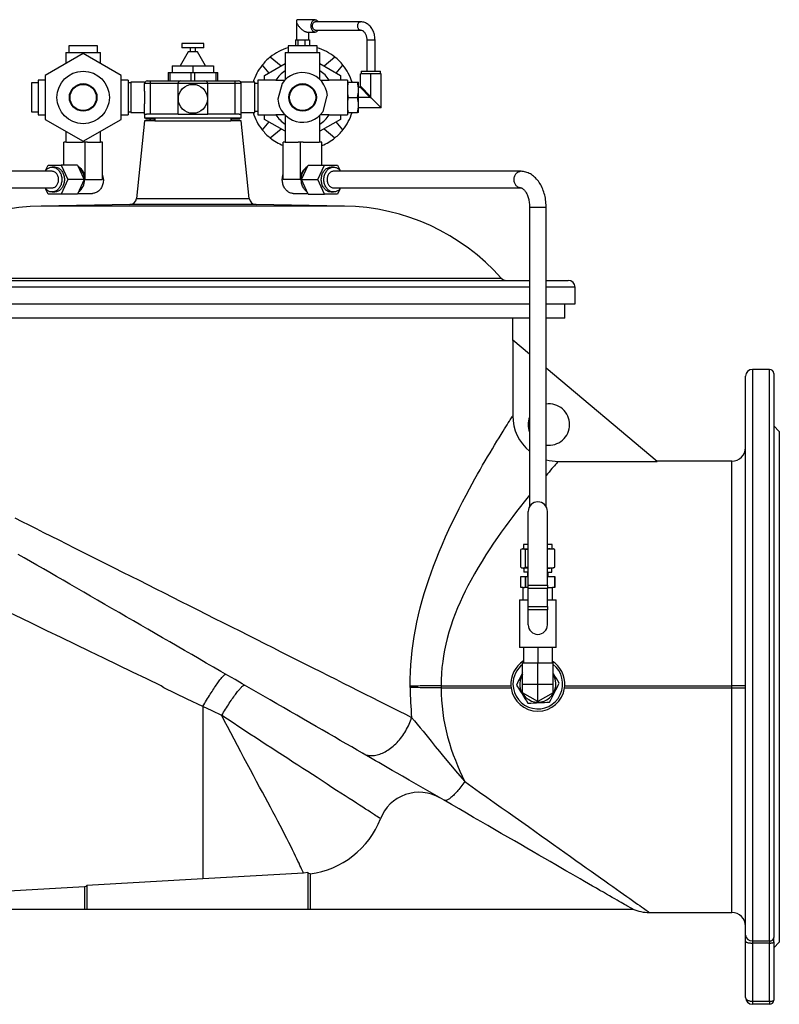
# Model space of a CAD drawing. Extents: x 3 to 1610, y 25 to 1410.
# Tile 3 of 4: x 302 to 853, y 696 to 1410. Entities that reach past the tile are written whole.
import ezdxf

# ---------------------------------------------------------------- set-up
doc = ezdxf.new("R2010")
doc.units = 0
doc.layers.get('0').update_dxf_attribs({"linetype": 'CONTINUOUS'})

msp = doc.modelspace()

# ---------------------------------------------------------------- linework, layer by layer
at = {"color": 7, "linetype": 'CONTINUOUS'}
for p, q in [((502.51, 1408.7), (502.51, 1395.27)), ((516.14, 1409.77), (503.59, 1409.77)), ((548.91, 1408.27), (516.14, 1408.27)), ((510.43, 1400.77), (516.14, 1400.77)), ((511.51, 1395.27), (511.51, 1400.77)), ((516.14, 1402.27), (548.91, 1402.27)), ((419.51, 1392.44), (419.51, 1389.44)), ((427.51, 1392.44), (419.51, 1392.44)), ((435.51, 1392.44), (427.51, 1392.44)), ((435.51, 1389.44), (435.51, 1392.44)), ((501.9, 1395.27), (502.77, 1395.27)), ((501.9, 1395.27), (501.9, 1390.94)), ((502.77, 1395.27), (503.64, 1395.27)), ((503.64, 1395.27), (506.19, 1395.27)), ((503.64, 1395.27), (503.64, 1390.94)), ((506.19, 1395.27), (508.75, 1395.27)), ((508.75, 1395.27), (508.75, 1390.94)), ((508.75, 1395.27), (510.43, 1395.27)), ((510.43, 1395.27), (512.12, 1395.27)), ((512.12, 1395.27), (512.12, 1390.94)), ((553.51, 1395.27), (553.51, 1372.44)), ((559.51, 1372.44), (559.51, 1395.27)), ((348.01, 1385.19), (320.51, 1369.32)), ((335.51, 1385.94), (335.51, 1377.98)), ((335.51, 1385.94), (360.51, 1385.94)), ((337.51, 1390.94), (337.51, 1385.94)), ((358.51, 1390.94), (337.51, 1390.94)), ((375.51, 1369.32), (348.01, 1385.19)), ((358.51, 1385.94), (358.51, 1390.94)), ((360.51, 1377.98), (360.51, 1385.94)), ((424.17, 1386.44), (418.4, 1376.44)), ((427.51, 1389.44), (419.51, 1389.44)), ((427.51, 1386.44), (424.17, 1386.44)), ((425.51, 1389.44), (425.51, 1386.44)), ((435.51, 1389.44), (427.51, 1389.44)), ((430.85, 1386.44), (427.51, 1386.44)), ((429.51, 1386.44), (429.51, 1389.44)), ((436.62, 1376.44), (430.85, 1386.44)), ((494.51, 1385.94), (494.51, 1372.75)), ((494.51, 1385.94), (519.51, 1385.94)), ((496.51, 1390.94), (496.51, 1385.94)), ((517.51, 1390.94), (496.51, 1390.94)), ((517.51, 1385.94), (517.51, 1390.94)), ((519.51, 1372.75), (519.51, 1385.94)), ((477.73, 1376.86), (482.58, 1371.08)), ((479.51, 1369.32), (494.51, 1377.98)), ((491.39, 1376.17), (483.59, 1382.72)), ((519.51, 1377.98), (534.51, 1369.32)), ((530.44, 1382.72), (522.63, 1376.17)), ((531.45, 1371.08), (536.3, 1376.86)), ((409.51, 1371.44), (409.51, 1365.44)), ((409.51, 1371.44), (410.96, 1371.44)), ((410.96, 1365.44), (410.96, 1371.44)), ((410.96, 1371.44), (426.06, 1371.44)), ((412.51, 1376.44), (412.51, 1371.44)), ((412.51, 1376.44), (427.51, 1376.44)), ((426.06, 1371.44), (426.06, 1365.44)), ((426.06, 1371.44), (428.96, 1371.44)), ((427.51, 1376.44), (427.51, 1371.44)), ((427.51, 1376.44), (442.51, 1376.44)), ((428.96, 1365.44), (428.96, 1371.44)), ((428.96, 1371.44), (444.06, 1371.44)), ((442.51, 1376.44), (442.51, 1371.44)), ((444.06, 1371.44), (444.06, 1365.44)), ((444.06, 1371.44), (445.51, 1371.44)), ((445.51, 1365.44), (445.51, 1371.44)), ((494.51, 1372.75), (494.51, 1366.39)), ((519.51, 1366.39), (519.51, 1372.75)), ((556.51, 1370.44), (549.01, 1370.44)), ((549.01, 1361.94), (549.01, 1370.44)), ((549.51, 1372.44), (549.51, 1370.44)), ((549.51, 1372.44), (563.51, 1372.44)), ((556.51, 1353.94), (556.51, 1370.44)), ((564.01, 1370.44), (556.51, 1370.44)), ((563.51, 1370.44), (563.51, 1372.44)), ((564.01, 1345.94), (564.01, 1370.44)), ((315.51, 1363.94), (310.51, 1363.94)), ((310.51, 1363.94), (310.51, 1342.94)), ((320.51, 1365.94), (315.51, 1365.94)), ((315.51, 1365.94), (315.51, 1340.94)), ((320.51, 1369.32), (320.51, 1337.56)), ((375.51, 1337.56), (375.51, 1369.32)), ((380.51, 1365.94), (375.51, 1365.94)), ((380.51, 1365.94), (380.51, 1340.94)), ((382.51, 1363.94), (380.51, 1363.94)), ((392.51, 1364.44), (382.51, 1364.44)), ((382.51, 1364.44), (382.51, 1353.44)), ((392.51, 1364.44), (392.51, 1363.44)), ((392.51, 1358.02), (392.51, 1363.44)), ((394.51, 1365.44), (396.76, 1365.44)), ((396.76, 1365.44), (418.76, 1365.44)), ((416.76, 1341.44), (416.76, 1363.44)), ((418.76, 1365.44), (436.26, 1365.44)), ((436.26, 1365.44), (458.26, 1365.44)), ((438.26, 1341.44), (438.26, 1363.44)), ((458.26, 1365.44), (460.51, 1365.44)), ((472.51, 1364.44), (462.51, 1364.44)), ((462.51, 1363.44), (462.51, 1364.44)), ((462.51, 1358.02), (462.51, 1363.44)), ((472.51, 1342.44), (472.51, 1364.44)), ((474.51, 1363.44), (472.51, 1363.44)), ((487.7, 1365.94), (474.51, 1365.94)), ((474.51, 1365.94), (474.51, 1340.94)), ((479.51, 1365.94), (479.51, 1369.32)), ((487.7, 1365.94), (494.06, 1365.94)), ((492.13, 1363.57), (489.06, 1352.14)), ((519.96, 1365.94), (526.32, 1365.94)), ((539.51, 1365.94), (526.32, 1365.94)), ((534.51, 1369.32), (534.51, 1365.94)), ((539.51, 1365.94), (539.51, 1340.94)), ((539.51, 1364.44), (540.13, 1364.44)), ((540.13, 1364.44), (546.89, 1364.44)), ((546.89, 1364.44), (547.51, 1364.44)), ((547.51, 1358.94), (547.51, 1364.44)), ((392.51, 1358.02), (392.51, 1348.86)), ((462.51, 1348.86), (462.51, 1358.02)), ((548.01, 1360.94), (547.51, 1360.94)), ((547.51, 1347.94), (547.51, 1358.94)), ((382.51, 1353.44), (382.51, 1342.44)), ((392.51, 1341.44), (392.51, 1348.86)), ((462.51, 1341.44), (462.51, 1348.86)), ((521.89, 1343.31), (524.96, 1354.73)), ((540.13, 1353.44), (546.89, 1353.44)), ((556.01, 1353.44), (547.51, 1353.44)), ((556.45, 1353.5), (564.01, 1345.94)), ((310.51, 1342.94), (315.51, 1342.94)), ((380.51, 1342.94), (382.51, 1342.94)), ((382.51, 1342.44), (392.51, 1342.44)), ((392.51, 1341.44), (392.51, 1338.44)), ((392.51, 1341.44), (393.97, 1341.44)), ((416.76, 1341.44), (393.97, 1341.44)), ((416.76, 1341.44), (438.26, 1341.44)), ((461.05, 1341.44), (438.26, 1341.44)), ((461.05, 1341.44), (462.51, 1341.44)), ((462.51, 1342.44), (472.51, 1342.44)), ((462.51, 1338.44), (462.51, 1341.44)), ((472.51, 1343.44), (474.51, 1343.44)), ((540.13, 1342.44), (539.51, 1342.44)), ((540.13, 1342.44), (546.89, 1342.44)), ((547.51, 1342.44), (546.89, 1342.44)), ((547.51, 1342.44), (547.51, 1347.94)), ((564.01, 1345.94), (547.51, 1345.94)), ((315.51, 1340.94), (320.51, 1340.94)), ((320.51, 1337.56), (348.01, 1321.68)), ((348.01, 1321.68), (375.51, 1337.56)), ((375.51, 1340.94), (380.51, 1340.94)), ((392.51, 1336.44), (386.61, 1280.34)), ((400.05, 1338.44), (392.51, 1338.44)), ((400.05, 1336.44), (392.51, 1336.44)), ((393.51, 1338.44), (393.51, 1337.69)), ((399.41, 1337.69), (393.51, 1337.69)), ((396.34, 1337.69), (396.34, 1336.44)), ((399.41, 1338.44), (399.41, 1336.44)), ((400.05, 1336.44), (454.97, 1336.44)), ((462.51, 1338.44), (454.97, 1338.44)), ((462.51, 1336.44), (454.97, 1336.44)), ((455.62, 1336.44), (455.62, 1338.44)), ((461.51, 1337.69), (455.62, 1337.69)), ((461.51, 1337.69), (461.51, 1338.44)), ((468.41, 1280.34), (462.51, 1336.44)), ((474.51, 1340.94), (487.7, 1340.94)), ((482.58, 1335.79), (477.73, 1330.01)), ((479.51, 1337.56), (479.51, 1340.94)), ((494.51, 1328.9), (479.51, 1337.56)), ((494.06, 1340.94), (487.7, 1340.94)), ((494.51, 1340.49), (494.51, 1334.13)), ((494.51, 1334.13), (494.51, 1320.94)), ((519.51, 1334.13), (519.51, 1340.49)), ((534.51, 1337.56), (519.51, 1328.9)), ((519.51, 1320.94), (519.51, 1334.13)), ((526.32, 1340.94), (519.96, 1340.94)), ((526.32, 1340.94), (539.51, 1340.94)), ((536.3, 1330.01), (531.45, 1335.79)), ((534.51, 1340.94), (534.51, 1337.56)), ((335.51, 1328.9), (335.51, 1320.94)), ((360.51, 1320.94), (360.51, 1328.9)), ((483.59, 1324.15), (491.39, 1330.7)), ((522.63, 1330.7), (530.44, 1324.15)), ((333.96, 1304.44), (333.96, 1320.94)), ((335.91, 1320.94), (333.96, 1320.94)), ((335.91, 1320.94), (347.62, 1320.94)), ((349.57, 1320.94), (347.62, 1320.94)), ((349.57, 1293.94), (349.57, 1320.94)), ((351.13, 1320.94), (349.57, 1320.94)), ((351.13, 1320.94), (360.51, 1320.94)), ((362.07, 1320.94), (360.51, 1320.94)), ((362.07, 1293.94), (362.07, 1320.94)), ((492.96, 1293.94), (492.96, 1320.94)), ((494.52, 1320.94), (492.96, 1320.94)), ((494.52, 1320.94), (503.89, 1320.94)), ((505.45, 1320.94), (503.89, 1320.94)), ((505.45, 1293.94), (505.45, 1320.94)), ((507.41, 1320.94), (505.45, 1320.94)), ((507.41, 1320.94), (519.12, 1320.94)), ((521.07, 1320.94), (519.12, 1320.94)), ((521.07, 1304.44), (521.07, 1320.94)), ((325.51, 1299.94), (190.01, 1299.94)), ((321.06, 1300.9), (322.66, 1304.44)), ((322.66, 1304.44), (332.12, 1304.44)), ((327.39, 1302.94), (325.51, 1302.94)), ((344, 1304.44), (332.12, 1304.44)), ((332.12, 1304.44), (336.85, 1293.94)), ((344, 1304.44), (348.73, 1293.94)), ((506.29, 1293.94), (511.03, 1304.44)), ((511.03, 1304.44), (522.9, 1304.44)), ((518.17, 1293.94), (522.9, 1304.44)), ((522.9, 1304.44), (532.37, 1304.44)), ((529.51, 1302.94), (527.63, 1302.94)), ((665.01, 1299.94), (529.51, 1299.94)), ((532.37, 1304.44), (533.96, 1300.9)), ((336.85, 1293.94), (332.12, 1283.44)), ((348.73, 1293.94), (336.85, 1293.94)), ((348.73, 1293.94), (344, 1283.44)), ((511.03, 1283.44), (506.29, 1293.94)), ((506.29, 1293.94), (518.17, 1293.94)), ((522.9, 1283.44), (518.17, 1293.94)), ((190.01, 1287.94), (325.51, 1287.94)), ((322.66, 1283.44), (321.06, 1286.98)), ((325.51, 1284.94), (327.39, 1284.94)), ((527.63, 1284.94), (529.51, 1284.94)), ((529.51, 1287.94), (665.01, 1287.94)), ((533.96, 1286.98), (532.37, 1283.44)), ((332.12, 1283.44), (322.66, 1283.44)), ((344, 1283.44), (332.12, 1283.44)), ((344.22, 1283.94), (354.89, 1283.94)), ((500.14, 1283.94), (510.8, 1283.94)), ((511.03, 1283.44), (522.9, 1283.44)), ((532.37, 1283.44), (522.9, 1283.44)), ((381.73, 1275.86), (317.67, 1274.74)), ((537.35, 1274.74), (473.29, 1275.86)), ((671.51, 1273.94), (671.51, 1057.08)), ((683.51, 1057.08), (683.51, 1273.94)), ((183.51, 1220.94), (671.51, 1220.94)), ((683.51, 1220.94), (699.51, 1220.94)), ((704.51, 1203.94), (704.51, 1215.94)), ((183.51, 1203.94), (671.51, 1203.94)), ((683.51, 1203.94), (704.51, 1203.94)), ((697.01, 1193.44), (697.01, 1203.94)), ((671.51, 1193.44), (183.51, 1193.44)), ((659.51, 1177.42), (659.51, 1193.44)), ((697.01, 1193.44), (683.51, 1193.44)), ((659.39, 1177.52), (659.39, 1122.75)), ((671.51, 1167.35), (659.39, 1177.52)), ((763.97, 1089.76), (683.51, 1157.28)), ((845.51, 1156.44), (833.01, 1156.44)), ((828.01, 746.43), (828.01, 1151.44)), ((848.51, 1153.44), (848.51, 744.83)), ((852.51, 1111.44), (848.51, 1115.44)), ((852.51, 1111.44), (852.51, 741.44)), ((692.36, 1089.76), (763.97, 1089.76)), ((818.01, 1089.94), (763.76, 1089.94)), ((670.51, 1000.02), (670.51, 1053.48)), ((684.51, 1000.02), (684.51, 1053.48)), ((667.01, 1029.44), (667.01, 1026.44)), ((670.51, 1029.44), (667.01, 1029.44)), ((688.01, 1029.44), (684.51, 1029.44)), ((688.01, 1026.44), (688.01, 1029.44)), ((665.26, 1013.06), (665.26, 1025.82)), ((666.51, 1026.44), (666.14, 1026.3)), ((666.51, 1026.44), (666.87, 1026.44)), ((666.87, 1026.44), (670.51, 1026.44)), ((668.48, 1013.06), (668.48, 1025.82)), ((684.51, 1026.44), (685.24, 1026.44)), ((684.51, 1026.41), (685.24, 1026.44)), ((685.24, 1026.44), (688.51, 1026.44)), ((688.88, 1026.3), (688.51, 1026.44)), ((689.76, 1013.06), (689.76, 1025.82)), ((665.26, 998.44), (665.26, 1006.44)), ((665.26, 1006.44), (668.48, 1006.44)), ((666.14, 1012.57), (666.51, 1012.44)), ((666.87, 1012.44), (666.51, 1012.44)), ((670.51, 1012.44), (666.87, 1012.44)), ((667.25, 1012.44), (667.25, 1009.44)), ((670.51, 1009.44), (667.25, 1009.44)), ((668.48, 998.44), (668.48, 1006.44)), ((668.48, 1006.44), (670.51, 1006.44)), ((668.48, 1006.44), (668.48, 998.44)), ((668.48, 1006.44), (668.48, 1006.44)), ((670.01, 1009.44), (670.01, 1006.44)), ((685.24, 1012.44), (684.51, 1012.47)), ((684.51, 1012.44), (685.24, 1012.44)), ((684.51, 1009.44), (687.77, 1009.44)), ((684.51, 1006.44), (689.76, 1006.44)), ((685.01, 1006.44), (685.01, 1009.44)), ((688.51, 1012.44), (685.24, 1012.44)), ((687.77, 1009.44), (687.77, 1012.44)), ((688.51, 1012.44), (688.88, 1012.57)), ((689.76, 1006.44), (689.76, 998.44)), ((689.76, 998.44), (689.76, 1006.44)), ((689.76, 1006.44), (689.76, 1006.44)), ((670.51, 997.79), (670.51, 1000.02)), ((684.51, 1000.02), (684.51, 997.79)), ((666.81, 998.44), (665.26, 998.44)), ((666.81, 989.44), (666.81, 998.44)), ((666.81, 998.44), (667.93, 998.44)), ((668.48, 998.44), (667.93, 998.44)), ((670.51, 998.44), (668.48, 998.44)), ((668.48, 998.44), (668.48, 998.44)), ((670.51, 984.57), (670.51, 997.79)), ((685.08, 998.44), (684.51, 998.44)), ((684.51, 984.57), (684.51, 997.79)), ((685.08, 998.44), (688.21, 998.44)), ((688.21, 989.44), (688.21, 998.44)), ((689.76, 998.44), (688.21, 998.44)), ((689.76, 998.44), (689.76, 998.44)), ((664.11, 989.44), (664.11, 954.94)), ((664.11, 989.44), (670.51, 989.44)), ((670.51, 982.34), (670.51, 984.57)), ((684.51, 989.44), (690.91, 989.44)), ((684.51, 984.57), (684.51, 982.34)), ((690.91, 954.94), (690.91, 989.44)), ((670.51, 971.44), (670.51, 982.34)), ((684.51, 971.44), (684.51, 982.34)), ((677.51, 954.94), (664.11, 954.94)), ((667.21, 954.94), (667.21, 943.94)), ((690.91, 954.94), (677.51, 954.94)), ((677.51, 954.94), (677.51, 943.94)), ((687.81, 954.94), (687.81, 943.94)), ((666.51, 928.44), (666.51, 943.94)), ((666.51, 943.94), (677.51, 943.94)), ((677.51, 928.44), (677.51, 943.94)), ((677.51, 943.94), (688.51, 943.94)), ((688.51, 928.44), (688.51, 943.94)), ((688.53, 935.51), (688.51, 935.53)), ((666.51, 922.09), (666.51, 928.44)), ((677.51, 915.74), (677.51, 928.44)), ((688.51, 922.09), (688.51, 928.44)), ((658.05, 927.2), (658.21, 925.68)), ((677.51, 915.74), (666.51, 922.09)), ((688.51, 922.09), (677.51, 915.74)), ((696.81, 925.68), (696.97, 927.2)), ((510.72, 791.81), (507.6, 791.55)), ((510.72, 791.81), (510.72, 765.44)), ((434.72, 787.32), (350.72, 782.45)), ((507.6, 791.55), (434.72, 787.32)), ((512.48, 790.97), (512.48, 765.44)), ((348.96, 781.48), (348.96, 765.44)), ((350.72, 782.45), (350.72, 765.44)), ((67.08, 765.44), (348.96, 765.44)), ((348.96, 765.44), (350.72, 765.44)), ((350.72, 765.44), (510.72, 765.44)), ((510.72, 765.44), (512.48, 765.44)), ((512.48, 765.44), (746.56, 765.44)), ((758.41, 762.94), (818.01, 762.94)), ((828.01, 742.1), (828.01, 746.43)), ((828.01, 701.44), (828.01, 742.1)), ((848.51, 741.58), (848.51, 744.83)), ((848.51, 741.58), (848.51, 699.44)), ((848.51, 737.44), (852.51, 741.44)), ((845.51, 696.44), (833.01, 696.44))]:
    msp.add_line(p, q, dxfattribs=at)
at = {"color": 8, "linetype": 'CONTINUOUS'}
for p, q in [((553.51, 1395.27), (559.51, 1395.27)), ((396.76, 1363.44), (392.51, 1363.44)), ((396.76, 1363.44), (396.76, 1365.44)), ((396.76, 1341.44), (396.76, 1363.44)), ((416.76, 1363.44), (396.76, 1363.44)), ((438.26, 1363.44), (416.76, 1363.44)), ((458.26, 1363.44), (438.26, 1363.44)), ((458.26, 1363.44), (458.26, 1365.44)), ((458.26, 1341.44), (458.26, 1363.44)), ((462.51, 1363.44), (458.26, 1363.44)), ((556.01, 1353.44), (548.42, 1361.03)), ((548.92, 1361.53), (556.51, 1353.94)), ((396.54, 1337.69), (396.54, 1336.44)), ((400.05, 1338.44), (400.05, 1336.44)), ((454.97, 1338.44), (400.05, 1338.44)), ((454.97, 1338.44), (454.97, 1336.44)), ((349.57, 1293.94), (362.07, 1293.94)), ((505.45, 1293.94), (492.96, 1293.94)), ((386.61, 1280.34), (468.41, 1280.34)), ((537.35, 1274.74), (317.67, 1274.74)), ((473.29, 1275.86), (381.73, 1275.86)), ((671.51, 1273.94), (683.51, 1273.94)), ((203.98, 1222.61), (651.04, 1222.61)), ((671.51, 1215.94), (183.51, 1215.94)), ((704.51, 1215.94), (683.51, 1215.94)), ((833.01, 1156.44), (833.01, 742.43)), ((845.51, 742.43), (845.51, 1156.44)), ((818.01, 927.2), (818.01, 1089.94)), ((670.51, 1000.02), (684.51, 1000.02)), ((684.51, 997.79), (670.51, 997.79)), ((670.51, 984.57), (684.51, 984.57)), ((684.51, 982.34), (670.51, 982.34)), ((666.51, 928.44), (677.51, 928.44)), ((677.51, 928.44), (688.51, 928.44)), ((585.08, 925.93), (585.08, 926.95)), ((607.49, 927.2), (607.49, 925.68)), ((607.49, 927.2), (658.05, 927.2)), ((607.49, 925.68), (658.21, 925.68)), ((696.81, 925.68), (818.01, 925.68)), ((696.97, 927.2), (818.01, 927.2)), ((818.01, 925.68), (818.01, 927.2)), ((818.01, 762.94), (818.01, 925.68)), ((434.72, 912.2), (434.72, 787.32)), ((833.01, 742.43), (845.51, 742.43)), ((833.01, 742.43), (833.01, 740.8)), ((845.51, 742.43), (845.51, 740.8)), ((845.51, 740.8), (833.01, 740.8)), ((833.01, 740.8), (833.01, 698.66)), ((845.51, 698.66), (845.51, 740.8)), ((833.01, 698.66), (845.51, 698.66)), ((833.01, 698.66), (833.01, 696.44)), ((845.51, 698.66), (845.51, 696.44))]:
    msp.add_line(p, q, dxfattribs=at)
at = {"color": 7, "linetype": 'CONTINUOUS', "flags": 128}
for points in [[(503.59, 1409.77), (503.45, 1409.77), (503.2, 1409.73), (502.99, 1409.64), (502.81, 1409.52), (502.68, 1409.35), (502.58, 1409.15), (502.53, 1408.91), (502.51, 1408.64), (502.54, 1408.34), (502.61, 1408), (502.72, 1407.65), (502.88, 1407.27), (503.07, 1406.87), (503.29, 1406.45), (503.56, 1406.03), (503.85, 1405.6), (504.17, 1405.16), (504.52, 1404.73), (504.9, 1404.3), (505.29, 1403.88), (505.7, 1403.48), (506.12, 1403.09), (506.55, 1402.72), (506.99, 1402.37), (507.42, 1402.05), (507.85, 1401.76), (508.27, 1401.51), (508.68, 1401.29), (509.08, 1401.1), (509.46, 1400.96), (509.81, 1400.86), (510.14, 1400.79), (510.43, 1400.77)], [(516.14, 1400.77), (515.8, 1400.8), (515.46, 1400.89), (515.14, 1401.04), (514.83, 1401.25), (514.53, 1401.51), (514.26, 1401.83), (514.01, 1402.18), (513.8, 1402.59), (513.61, 1403.02), (513.46, 1403.49), (513.34, 1403.98), (513.26, 1404.49), (513.22, 1405.01), (513.22, 1405.53), (513.26, 1406.05), (513.34, 1406.56), (513.46, 1407.06), (513.61, 1407.52), (513.8, 1407.96), (514.01, 1408.36), (514.26, 1408.72), (514.53, 1409.03), (514.83, 1409.29), (515.14, 1409.5), (515.46, 1409.65), (515.8, 1409.74), (516.14, 1409.77), (516.48, 1409.74), (516.81, 1409.65), (517.14, 1409.5), (517.45, 1409.29), (517.74, 1409.03), (518.02, 1408.72), (518.26, 1408.36), (518.32, 1408.27)], [(516.14, 1402.27), (515.86, 1402.3), (515.59, 1402.39), (515.33, 1402.54), (515.09, 1402.75), (514.86, 1403.01), (514.67, 1403.31), (514.5, 1403.65), (514.37, 1404.03), (514.27, 1404.43), (514.21, 1404.85), (514.19, 1405.27), (514.21, 1405.7), (514.27, 1406.12), (514.37, 1406.52), (514.5, 1406.89), (514.67, 1407.24), (514.86, 1407.54), (515.09, 1407.8), (515.33, 1408), (515.59, 1408.15), (515.86, 1408.24), (516.14, 1408.27), (516.14, 1408.27)], [(559.51, 1395.27), (559.5, 1395.74), (559.46, 1396.58), (559.37, 1397.41), (559.23, 1398.24), (559.06, 1399.05), (558.84, 1399.85), (558.58, 1400.63), (558.28, 1401.39), (557.93, 1402.13), (557.55, 1402.83), (557.13, 1403.51), (556.68, 1404.15), (556.19, 1404.75), (555.67, 1405.32), (555.12, 1405.84), (554.54, 1406.31), (553.94, 1406.74), (553.31, 1407.11), (552.67, 1407.44), (552.02, 1407.71), (551.35, 1407.93), (550.67, 1408.09), (549.99, 1408.21), (549.31, 1408.26), (548.91, 1408.27)], [(548.91, 1402.27), (549.05, 1402.27), (549.43, 1402.22), (549.78, 1402.14), (550.11, 1402.01), (550.47, 1401.83), (550.82, 1401.6), (551.16, 1401.33), (551.48, 1401.02), (551.79, 1400.67), (552.08, 1400.28), (552.35, 1399.85), (552.59, 1399.39), (552.82, 1398.9), (553.01, 1398.38), (553.18, 1397.83), (553.31, 1397.27), (553.41, 1396.69), (553.48, 1396.09), (553.51, 1395.49), (553.51, 1395.27)], [(320.28, 1299.94), (320.5, 1300.24), (320.91, 1300.74), (321.36, 1301.2), (321.84, 1301.61), (322.34, 1301.97), (322.86, 1302.27), (323.4, 1302.52), (323.95, 1302.71), (324.51, 1302.85), (325.08, 1302.92), (325.66, 1302.94), (326.23, 1302.89), (326.8, 1302.79), (327.36, 1302.62), (327.9, 1302.4), (328.43, 1302.13), (328.94, 1301.79), (329.43, 1301.41), (329.89, 1300.97), (330.33, 1300.49), (330.73, 1299.97), (331.1, 1299.41), (331.43, 1298.8), (331.71, 1298.17), (331.96, 1297.51), (332.17, 1296.82), (332.33, 1296.12), (332.45, 1295.4), (332.52, 1294.67), (332.54, 1293.94)], [(325.51, 1287.94), (325.63, 1287.94), (326.1, 1287.98), (326.56, 1288.09), (327.01, 1288.25), (327.44, 1288.47), (327.86, 1288.74), (328.25, 1289.07), (328.61, 1289.44), (328.95, 1289.86), (329.25, 1290.32), (329.51, 1290.81), (329.73, 1291.34), (329.92, 1291.89), (330.05, 1292.46), (330.15, 1293.04), (330.19, 1293.64), (330.19, 1294.24), (330.15, 1294.83), (330.05, 1295.42), (329.92, 1295.99), (329.73, 1296.54), (329.51, 1297.07), (329.25, 1297.56), (328.95, 1298.02), (328.61, 1298.44), (328.25, 1298.81), (327.86, 1299.13), (327.44, 1299.41), (327.01, 1299.63), (326.56, 1299.79), (326.1, 1299.89), (325.63, 1299.94), (325.51, 1299.94)], [(327.39, 1302.94), (327.53, 1302.94), (328.1, 1302.89), (328.67, 1302.79), (329.23, 1302.62), (329.78, 1302.4), (330.31, 1302.13), (330.82, 1301.79), (331.31, 1301.41), (331.77, 1300.97), (332.2, 1300.49), (332.6, 1299.97), (332.97, 1299.41), (333.3, 1298.8), (333.59, 1298.17), (333.84, 1297.51), (334.04, 1296.82), (334.21, 1296.12), (334.32, 1295.4), (334.39, 1294.67), (334.42, 1293.94)], [(510.3, 1285.06), (509.98, 1285.28), (509.47, 1285.69), (508.98, 1286.15), (508.53, 1286.66), (508.1, 1287.22), (507.71, 1287.81), (507.36, 1288.44), (507.05, 1289.11), (506.78, 1289.8), (506.55, 1290.52), (506.36, 1291.26), (506.22, 1292.01), (506.13, 1292.78), (506.08, 1293.55), (506.08, 1294.33), (506.13, 1295.1), (506.22, 1295.87), (506.36, 1296.62), (506.55, 1297.36), (506.78, 1298.08), (507.05, 1298.77), (507.36, 1299.43), (507.71, 1300.06), (508.1, 1300.66), (508.53, 1301.21), (508.98, 1301.72), (509.47, 1302.19), (509.98, 1302.6), (510.3, 1302.82)], [(527.63, 1284.94), (527.2, 1284.96), (526.63, 1285.03), (526.07, 1285.16), (525.52, 1285.36), (524.98, 1285.61), (524.46, 1285.91), (523.96, 1286.27), (523.48, 1286.68), (523.03, 1287.14), (522.61, 1287.64), (522.23, 1288.18), (521.88, 1288.77), (521.57, 1289.39), (521.3, 1290.03), (521.08, 1290.71), (520.89, 1291.4), (520.75, 1292.12), (520.66, 1292.84), (520.61, 1293.57), (520.61, 1294.31), (520.66, 1295.04), (520.75, 1295.76), (520.89, 1296.47), (521.08, 1297.17), (521.3, 1297.84), (521.57, 1298.49), (521.88, 1299.11), (522.23, 1299.69), (522.61, 1300.24), (523.03, 1300.74), (523.48, 1301.2), (523.96, 1301.61), (524.46, 1301.97), (524.98, 1302.27), (525.52, 1302.52), (526.07, 1302.71), (526.63, 1302.85), (527.2, 1302.92), (527.63, 1302.94)], [(534.75, 1287.94), (534.72, 1287.91), (534.32, 1287.38), (533.89, 1286.9), (533.43, 1286.47), (532.94, 1286.08), (532.43, 1285.75), (531.9, 1285.47), (531.35, 1285.25), (530.79, 1285.09), (530.22, 1284.99), (529.65, 1284.94), (529.08, 1284.96), (528.51, 1285.03), (527.94, 1285.16), (527.39, 1285.36), (526.85, 1285.61), (526.33, 1285.91), (525.83, 1286.27), (525.36, 1286.68), (524.91, 1287.14), (524.49, 1287.64), (524.11, 1288.18), (523.76, 1288.77), (523.45, 1289.39), (523.18, 1290.03), (522.95, 1290.71), (522.77, 1291.4), (522.63, 1292.12), (522.53, 1292.84), (522.49, 1293.57), (522.49, 1294.31), (522.53, 1295.04), (522.63, 1295.76), (522.77, 1296.47), (522.95, 1297.17), (523.18, 1297.84), (523.45, 1298.49), (523.76, 1299.11), (524.11, 1299.69), (524.49, 1300.24), (524.91, 1300.74), (525.36, 1301.2), (525.83, 1301.61), (526.33, 1301.97), (526.85, 1302.27), (527.39, 1302.52), (527.94, 1302.71), (528.51, 1302.85), (529.08, 1302.92), (529.65, 1302.94), (530.22, 1302.89), (530.79, 1302.79), (531.35, 1302.62), (531.9, 1302.4), (532.43, 1302.13), (532.94, 1301.79), (533.43, 1301.41), (533.89, 1300.97), (534.32, 1300.49), (534.72, 1299.97), (534.75, 1299.94)], [(529.51, 1299.94), (529.16, 1299.92), (528.69, 1299.85), (528.24, 1299.71), (527.8, 1299.52), (527.37, 1299.28), (526.97, 1298.98), (526.59, 1298.63), (526.24, 1298.23), (525.92, 1297.8), (525.64, 1297.32), (525.39, 1296.81), (525.19, 1296.27), (525.03, 1295.71), (524.92, 1295.13), (524.85, 1294.54), (524.82, 1293.94)], [(683.51, 1273.94), (683.51, 1274.58), (683.47, 1275.76), (683.39, 1276.94), (683.28, 1278.11), (683.13, 1279.27), (682.95, 1280.42), (682.73, 1281.56), (682.47, 1282.69), (682.18, 1283.8), (681.85, 1284.9), (681.48, 1285.97), (681.08, 1287.03), (680.64, 1288.05), (680.17, 1289.05), (679.66, 1290.03), (679.12, 1290.97), (678.54, 1291.87), (677.94, 1292.74), (677.3, 1293.57), (676.63, 1294.35), (675.93, 1295.09), (675.21, 1295.78), (674.46, 1296.42), (673.69, 1297.01), (672.9, 1297.55), (672.1, 1298.04), (671.28, 1298.46), (670.45, 1298.84), (669.61, 1299.16), (668.76, 1299.42), (667.91, 1299.63), (667.06, 1299.79), (666.2, 1299.89), (665.34, 1299.93), (665.01, 1299.94)], [(332.54, 1293.94), (332.52, 1293.2), (332.45, 1292.48), (332.33, 1291.76), (332.17, 1291.05), (331.96, 1290.37), (331.71, 1289.71), (331.43, 1289.07), (331.1, 1288.47), (330.73, 1287.91), (330.33, 1287.38), (329.89, 1286.9), (329.43, 1286.47), (328.94, 1286.08), (328.43, 1285.75), (327.9, 1285.47), (327.36, 1285.25), (326.8, 1285.09), (326.23, 1284.99), (325.66, 1284.94), (325.08, 1284.96), (324.51, 1285.03), (323.95, 1285.16), (323.4, 1285.36), (322.86, 1285.61), (322.34, 1285.91), (321.84, 1286.27), (321.36, 1286.68), (320.91, 1287.14), (320.5, 1287.64), (320.28, 1287.94)], [(334.42, 1293.94), (334.39, 1293.2), (334.32, 1292.48), (334.21, 1291.76), (334.04, 1291.05), (333.84, 1290.37), (333.59, 1289.71), (333.3, 1289.07), (332.97, 1288.47), (332.6, 1287.91), (332.2, 1287.38), (331.77, 1286.9), (331.31, 1286.47), (330.82, 1286.08), (330.31, 1285.75), (329.78, 1285.47), (329.23, 1285.25), (328.67, 1285.09), (328.1, 1284.99), (327.53, 1284.94), (327.39, 1284.94)], [(362.69, 1293.94), (362.67, 1293.16), (362.6, 1292.39), (362.48, 1291.63), (362.32, 1290.89), (362.11, 1290.16), (361.86, 1289.45), (361.57, 1288.77), (361.24, 1288.12), (360.87, 1287.51), (360.46, 1286.94), (360.02, 1286.4), (359.55, 1285.92), (359.05, 1285.48), (358.52, 1285.09), (357.98, 1284.76), (357.41, 1284.48), (356.83, 1284.25), (356.24, 1284.09), (355.64, 1283.99), (355.04, 1283.94), (354.89, 1283.94)], [(500.14, 1283.94), (499.68, 1283.96), (499.08, 1284.03), (498.48, 1284.17), (497.9, 1284.36), (497.33, 1284.61), (496.77, 1284.92), (496.23, 1285.28), (495.72, 1285.69), (495.24, 1286.15), (494.78, 1286.66), (494.36, 1287.22), (493.97, 1287.81), (493.61, 1288.44), (493.3, 1289.11), (493.03, 1289.8), (492.8, 1290.52), (492.62, 1291.26), (492.48, 1292.01), (492.38, 1292.78), (492.34, 1293.55), (492.34, 1294.33), (492.38, 1295.1), (492.48, 1295.87), (492.62, 1296.62), (492.8, 1297.36), (492.96, 1297.86)], [(524.82, 1293.94), (524.85, 1293.34), (524.92, 1292.75), (525.03, 1292.17), (525.19, 1291.61), (525.39, 1291.07), (525.64, 1290.56), (525.92, 1290.08), (526.24, 1289.64), (526.59, 1289.25), (526.97, 1288.9), (527.37, 1288.6), (527.8, 1288.35), (528.24, 1288.16), (528.69, 1288.03), (529.16, 1287.96), (529.51, 1287.94)], [(665.01, 1287.94), (665.09, 1287.94), (665.34, 1287.91), (665.57, 1287.86), (665.8, 1287.77), (666.05, 1287.67), (666.3, 1287.53), (666.6, 1287.34), (666.9, 1287.11), (667.21, 1286.83), (667.53, 1286.52), (667.85, 1286.16), (668.17, 1285.76), (668.49, 1285.31), (668.81, 1284.83), (669.12, 1284.29), (669.42, 1283.72), (669.71, 1283.11), (669.98, 1282.46), (670.24, 1281.78), (670.47, 1281.06), (670.69, 1280.32), (670.89, 1279.54), (671.06, 1278.74), (671.2, 1277.93), (671.32, 1277.09), (671.41, 1276.24), (671.47, 1275.38), (671.5, 1274.52), (671.51, 1273.94)], [(550.56, 878.3), (546.64, 880.56), (542.64, 882.87), (538.54, 885.24), (534.36, 887.65), (530.09, 890.12), (525.74, 892.63), (521.31, 895.18), (516.81, 897.78), (512.24, 900.42), (507.6, 903.1), (502.89, 905.82), (498.12, 908.57), (493.29, 911.36), (488.41, 914.18), (483.47, 917.03), (478.49, 919.91), (473.46, 922.81), (468.39, 925.74), (463.28, 928.69), (458.13, 931.66), (452.95, 934.65), (447.75, 937.65), (442.52, 940.67), (437.27, 943.7), (432, 946.74), (426.72, 949.79), (421.43, 952.85), (416.14, 955.9), (410.84, 958.96), (405.54, 962.02), (400.25, 965.08), (394.97, 968.13), (389.69, 971.17), (384.44, 974.21), (379.2, 977.23), (373.99, 980.24), (368.8, 983.24), (363.64, 986.21), (358.52, 989.17), (353.43, 992.11), (348.39, 995.02), (343.38, 997.91), (338.43, 1000.77), (333.53, 1003.6), (328.68, 1006.4), (323.89, 1009.17), (319.16, 1011.9), (314.49, 1014.59), (309.89, 1017.25), (305.36, 1019.86), (300.91, 1022.43)], [(668.48, 1025.82), (670.02, 1026.08), (670.51, 1026.14)], [(670.51, 1012.74), (670.02, 1012.8), (668.48, 1013.06)], [(666.51, 936.56), (666.24, 936.04), (665.26, 934.14), (664.43, 932.53), (663.6, 930.92), (662.76, 929.3), (661.94, 927.71)], [(693.08, 929.17), (692.01, 930.85), (690.96, 932.48), (689.9, 934.13), (688.81, 935.83), (688.51, 936.29)], [(661.94, 927.71), (662.69, 926.54), (663.45, 925.36), (664.22, 924.16), (664.99, 922.95), (666.06, 921.29), (667.12, 919.64), (668.21, 917.94), (669.28, 916.27), (670.36, 914.59)], [(685.93, 915.32), (686.86, 917.12), (687.8, 918.94), (688.78, 920.83), (689.76, 922.73), (690.59, 924.35), (691.42, 925.96), (692.26, 927.57), (693.08, 929.17)], [(670.36, 914.59), (672.38, 914.68), (674.43, 914.78), (676.56, 914.88), (678.7, 914.98), (680.51, 915.06), (682.32, 915.15), (684.13, 915.23), (685.93, 915.32)], [(609.55, 844.24), (604.47, 847.17), (599.4, 850.1), (594.35, 853.01), (589.33, 855.91), (584.35, 858.79), (579.41, 861.64), (575.67, 863.8), (571.97, 865.93), (568.33, 868.04), (564.75, 870.11), (562.27, 871.53), (559.84, 872.94), (557.45, 874.32), (555.1, 875.68), (552.8, 877.01), (550.56, 878.3)], [(742.98, 767.2), (742.54, 767.46), (741.93, 767.81), (741.17, 768.25), (740.25, 768.78), (739.17, 769.4), (737.93, 770.12), (736.54, 770.92), (735, 771.81), (733.3, 772.79), (731.45, 773.86), (729.44, 775.02), (727.29, 776.26), (724.99, 777.59), (722.54, 779), (719.95, 780.5), (717.22, 782.08), (714.34, 783.74), (711.33, 785.48), (708.17, 787.3), (704.89, 789.2), (701.47, 791.17), (697.92, 793.22), (694.24, 795.34), (690.44, 797.54), (686.51, 799.8), (682.47, 802.14), (678.31, 804.54), (674.03, 807.01), (669.65, 809.54), (665.15, 812.14), (660.55, 814.79), (655.85, 817.51), (651.05, 820.28), (646.16, 823.1), (641.18, 825.98), (636.1, 828.91), (630.95, 831.88), (625.71, 834.91), (620.4, 837.98), (615.01, 841.09), (609.55, 844.24)], [(512.48, 790.97), (511.6, 791.29), (510.72, 791.81)], [(348.96, 781.48), (158.8, 770.65), (67.08, 765.44)], [(350.72, 782.45), (349.84, 781.88), (348.96, 781.48)], [(746.56, 765.44), (744.75, 766.26), (742.98, 767.2)]]:
    msp.add_lwpolyline(points, dxfattribs=at)
at = {"color": 8, "linetype": 'CONTINUOUS', "flags": 128}
for points in [[(548.9, 1402.27), (548.63, 1402.3), (548.36, 1402.39), (548.1, 1402.54), (547.85, 1402.75), (547.63, 1403.01), (547.43, 1403.31), (547.27, 1403.65), (547.13, 1404.03), (547.04, 1404.43), (546.98, 1404.85), (546.96, 1405.27), (546.98, 1405.7), (547.04, 1406.12), (547.13, 1406.52), (547.27, 1406.89), (547.43, 1407.24), (547.63, 1407.54), (547.85, 1407.8), (548.1, 1408), (548.36, 1408.15), (548.63, 1408.24), (548.91, 1408.27), (548.91, 1408.27)], [(665.01, 1287.94), (664.9, 1287.94), (664.43, 1287.98), (663.97, 1288.09), (663.52, 1288.25), (663.09, 1288.47), (662.67, 1288.74), (662.28, 1289.07), (661.91, 1289.44), (661.58, 1289.86), (661.28, 1290.32), (661.02, 1290.81), (660.79, 1291.34), (660.61, 1291.89), (660.47, 1292.46), (660.38, 1293.04), (660.33, 1293.64), (660.33, 1294.24), (660.38, 1294.83), (660.47, 1295.42), (660.61, 1295.99), (660.79, 1296.54), (661.02, 1297.07), (661.28, 1297.56), (661.58, 1298.02), (661.91, 1298.44), (662.28, 1298.81), (662.67, 1299.13), (663.09, 1299.41), (663.52, 1299.63), (663.97, 1299.79), (664.43, 1299.89), (664.9, 1299.94), (665.01, 1299.94)], [(585.08, 926.95), (585.11, 932.1), (585.27, 937.24), (585.55, 942.38), (585.96, 947.5), (586.5, 952.69), (587.17, 957.85), (587.95, 962.98), (588.85, 968.07), (589.91, 973.35), (591.08, 978.58), (592.35, 983.76), (593.73, 988.88), (595.19, 993.94), (596.77, 999.05), (598.43, 1004.09), (600.17, 1009.07), (601.97, 1013.97), (603.82, 1018.8), (606.06, 1024.35), (608.35, 1029.81), (610.7, 1035.16), (613.08, 1040.4), (615.49, 1045.53), (617.98, 1050.66), (620.48, 1055.67), (622.98, 1060.57), (625.48, 1065.33), (627.96, 1069.96), (629.91, 1073.54), (631.84, 1077.03), (633.75, 1080.44), (635.63, 1083.74), (637.48, 1086.94), (639.32, 1090.11), (641.11, 1093.16), (642.85, 1096.09), (644.54, 1098.91), (646.16, 1101.59), (647.84, 1104.34), (649.43, 1106.93), (650.92, 1109.35), (652.32, 1111.59), (653.39, 1113.29), (654.38, 1114.87), (655.29, 1116.32), (656.13, 1117.64), (656.87, 1118.81), (657.51, 1119.81), (658.06, 1120.67), (658.52, 1121.4), (658.9, 1121.99), (659.19, 1122.44), (659.39, 1122.75)], [(692.36, 1089.76), (692.07, 1089.44), (691.64, 1088.95), (691.06, 1088.29), (690.35, 1087.48), (689.5, 1086.51), (688.67, 1085.57), (687.75, 1084.51), (686.74, 1083.35), (685.64, 1082.08), (684.47, 1080.71), (683.51, 1079.6)], [(671.51, 1065.23), (669.65, 1062.93), (667.6, 1060.37), (664.91, 1056.97), (662.15, 1053.43), (659.33, 1049.76), (656.47, 1045.95), (653.74, 1042.25), (650.99, 1038.44), (648.22, 1034.52), (645.45, 1030.48), (642.68, 1026.34), (639.86, 1022), (637.05, 1017.54), (634.28, 1012.96), (631.56, 1008.27), (628.9, 1003.47), (626.88, 999.64), (624.9, 995.73), (622.98, 991.76), (621.13, 987.71), (619.36, 983.59), (617.63, 979.29), (615.99, 974.91), (614.47, 970.46), (613.07, 965.93), (611.8, 961.35), (610.81, 957.26), (609.93, 953.12), (609.18, 948.95), (608.56, 944.74), (608.06, 940.38), (607.72, 936), (607.53, 931.6), (607.49, 927.2)], [(298.39, 1048.89), (303.51, 1046.32), (308.71, 1043.7), (314, 1041.04), (319.36, 1038.35), (324.8, 1035.61), (330.32, 1032.84), (335.89, 1030.04), (341.54, 1027.2), (347.24, 1024.33), (353, 1021.44), (358.81, 1018.52), (364.66, 1015.57), (370.56, 1012.61), (376.5, 1009.62), (382.48, 1006.62), (388.49, 1003.6), (394.52, 1000.56), (400.58, 997.52), (406.65, 994.47), (412.74, 991.41), (418.84, 988.34), (424.95, 985.27), (431.05, 982.2), (437.16, 979.13), (443.26, 976.06), (449.35, 973), (455.42, 969.95), (461.47, 966.91), (467.5, 963.88), (473.5, 960.86), (479.47, 957.86), (485.41, 954.88), (491.3, 951.91), (497.15, 948.97), (502.95, 946.06), (508.7, 943.17), (514.39, 940.31), (520.03, 937.47), (525.59, 934.67), (531.09, 931.91), (536.52, 929.18), (541.88, 926.49), (547.15, 923.84), (552.34, 921.23), (557.45, 918.66), (562.46, 916.14), (567.38, 913.67), (572.21, 911.24), (576.93, 908.87), (581.55, 906.55), (586.06, 904.28)], [(404.47, 927.27), (404.47, 927.27), (394.13, 932.21), (383.79, 937.16), (373.45, 942.13), (363.11, 947.1), (352.74, 952.1), (342.38, 957.1), (332.02, 962.11), (321.67, 967.11), (310.09, 972.71), (298.53, 978.3), (290.83, 982.03), (283.13, 985.76), (275.45, 989.48)], [(434.72, 912.2), (435.4, 913.35), (436.08, 914.5), (436.76, 915.64), (437.44, 916.77), (438.12, 917.88), (438.79, 918.98), (439.46, 920.05), (440.12, 921.11), (440.78, 922.14), (441.43, 923.15), (442.06, 924.13), (442.69, 925.08), (443.3, 926), (443.9, 926.88), (444.49, 927.73), (445.06, 928.55), (445.61, 929.32), (446.14, 930.06), (446.66, 930.76), (447.15, 931.41), (447.62, 932.02), (448.07, 932.58), (448.5, 933.1), (448.9, 933.57), (449.28, 934), (449.63, 934.37), (449.95, 934.69), (450.25, 934.97), (450.52, 935.19), (450.76, 935.36), (450.97, 935.48), (451.16, 935.55), (451.31, 935.56), (451.43, 935.53)], [(448.44, 905.72), (449.12, 906.87), (449.81, 908.01), (450.5, 909.14), (451.18, 910.25), (451.87, 911.34), (452.55, 912.42), (453.22, 913.47), (453.89, 914.5), (454.56, 915.5), (455.21, 916.48), (455.85, 917.42), (456.49, 918.33), (457.11, 919.21), (457.71, 920.06), (458.3, 920.86), (458.88, 921.63), (459.43, 922.36), (459.97, 923.04), (460.49, 923.69), (460.98, 924.28), (461.46, 924.84), (461.91, 925.34), (462.34, 925.8), (462.75, 926.21), (463.12, 926.57), (463.48, 926.88), (463.8, 927.14), (464.1, 927.34), (464.37, 927.5), (464.62, 927.6), (464.83, 927.65), (465.01, 927.65), (465.17, 927.6)], [(406.48, 925.61), (406.48, 925.61), (404.47, 927.27), (404.47, 927.27)], [(434.72, 912.2), (423.31, 917.6), (414.89, 921.6), (406.48, 925.61), (406.48, 925.61)], [(607.49, 927.2), (606.05, 927.19), (604.6, 927.18), (603.16, 927.16), (601.73, 927.15), (600.31, 927.14), (598.9, 927.12), (597.51, 927.11), (596.14, 927.09), (594.79, 927.08), (593.46, 927.06), (592.16, 927.05), (590.9, 927.03), (589.66, 927.01), (588.46, 927), (587.29, 926.98), (586.17, 926.97), (585.08, 926.95)], [(607.49, 925.68), (606.05, 925.69), (604.6, 925.7), (603.16, 925.71), (601.73, 925.73), (600.31, 925.74), (598.9, 925.76), (597.51, 925.77), (596.14, 925.79), (594.79, 925.8), (593.46, 925.82), (592.16, 925.83), (590.9, 925.85), (589.66, 925.86), (588.46, 925.88), (587.29, 925.9), (586.17, 925.91), (585.08, 925.93)], [(607.49, 925.68), (607.53, 921.23), (607.73, 916.78), (608.08, 912.35), (608.58, 907.94), (609.26, 903.43), (610.09, 898.96), (611.06, 894.53), (612.16, 890.16), (613.43, 885.73), (614.82, 881.35), (616.24, 877.29), (617.74, 873.29), (619.33, 869.36), (621, 865.46), (622.75, 861.62), (624.55, 857.85)], [(448.44, 905.72), (441.58, 908.96), (434.72, 912.2)], [(563.49, 830.9), (563.14, 831.13), (562.63, 831.46), (561.97, 831.88), (561.15, 832.42), (560.16, 833.05), (559.03, 833.79), (557.67, 834.66), (556.14, 835.65), (554.46, 836.74), (552.62, 837.92), (550.58, 839.24), (548.38, 840.66), (546.04, 842.17), (543.57, 843.77), (540.8, 845.55), (537.9, 847.43), (534.85, 849.4), (531.69, 851.45), (528.31, 853.63), (524.82, 855.9), (521.21, 858.24), (517.5, 860.64), (514.15, 862.81), (510.72, 865.04), (507.23, 867.3), (503.67, 869.61), (500.05, 871.96), (496.29, 874.41), (492.48, 876.89), (488.61, 879.41), (484.7, 881.95), (480.74, 884.53), (476.83, 887.09), (472.87, 889.67), (468.89, 892.27), (464.88, 894.9), (460.8, 897.57), (456.69, 900.27), (452.57, 902.99), (448.44, 905.72)], [(507.6, 791.55), (507.38, 792.07), (507.12, 792.68), (506.72, 793.59), (506.26, 794.63), (505.73, 795.81), (505.12, 797.12), (504.44, 798.59), (503.69, 800.2), (502.86, 801.93), (501.97, 803.79), (500.87, 806.05), (499.68, 808.46), (498.41, 811.01), (497.06, 813.69), (495.59, 816.58), (494.04, 819.6), (492.41, 822.74), (490.71, 826.01), (489.05, 829.18), (487.33, 832.46), (485.55, 835.82), (483.72, 839.27), (481.84, 842.8), (479.91, 846.41), (477.94, 850.1), (475.92, 853.86), (473.73, 857.95), (471.48, 862.12), (469.2, 866.36), (466.89, 870.66), (464.55, 875.02), (462.18, 879.44), (459.79, 883.91), (457.39, 888.43), (454.98, 893), (452.57, 897.61), (450.49, 901.65), (448.44, 905.72)], [(550.56, 878.3), (551.31, 877.9), (552.08, 877.56), (552.88, 877.27), (553.7, 877.03), (554.55, 876.85), (555.43, 876.72), (556.32, 876.65), (557.23, 876.63), (558.15, 876.67), (559.09, 876.76), (560.05, 876.91), (561.01, 877.11), (561.99, 877.37), (562.97, 877.68), (563.95, 878.04), (564.94, 878.46), (565.93, 878.93), (566.92, 879.44), (567.91, 880.01), (568.89, 880.62), (569.87, 881.29), (570.84, 881.99), (571.79, 882.75), (572.74, 883.54), (573.67, 884.38), (574.58, 885.25), (575.48, 886.17), (576.36, 887.12), (577.21, 888.1), (578.04, 889.12), (578.85, 890.17), (579.63, 891.24), (580.38, 892.34), (581.1, 893.47), (581.8, 894.61), (582.45, 895.78), (583.08, 896.96), (583.67, 898.16), (584.23, 899.37), (584.74, 900.59), (585.22, 901.81), (585.66, 903.04), (586.06, 904.28)], [(586.06, 904.28), (588.07, 901.88), (590.12, 899.4), (592.21, 896.85), (594.32, 894.26), (597.24, 890.65), (600.19, 886.99), (603.16, 883.31), (606.15, 879.63), (609.16, 875.95), (614.22, 869.84), (619.36, 863.8), (624.55, 857.85)], [(624.55, 857.85), (623.83, 856.83), (623.12, 855.84), (622.41, 854.88), (621.7, 853.94), (621, 853.04), (620.3, 852.18), (619.61, 851.35), (618.94, 850.56), (618.27, 849.8), (617.62, 849.09), (616.98, 848.42), (616.35, 847.8), (615.74, 847.21), (615.15, 846.68), (614.58, 846.19), (614.03, 845.75), (613.5, 845.36), (612.99, 845.01), (612.5, 844.72), (612.04, 844.48), (611.6, 844.29), (611.19, 844.15), (610.81, 844.06), (610.45, 844.03), (610.12, 844.05), (609.82, 844.12), (609.55, 844.24)], [(624.55, 857.85), (629.98, 854), (635.35, 850.19), (640.64, 846.44), (645.85, 842.74), (650.99, 839.1), (656.04, 835.52), (661, 832), (665.88, 828.55), (670.66, 825.16), (675.34, 821.84), (679.92, 818.59), (684.4, 815.41), (688.77, 812.31), (693.04, 809.29), (697.18, 806.35), (701.22, 803.49), (705.14, 800.71), (708.93, 798.02), (712.6, 795.42), (716.15, 792.9), (719.56, 790.48), (722.85, 788.15), (726, 785.92), (729.02, 783.78), (731.89, 781.74), (734.63, 779.79), (737.23, 777.95), (739.68, 776.21), (741.99, 774.57), (744.16, 773.04), (746.17, 771.61), (748.04, 770.29), (749.75, 769.08), (751.31, 767.97), (752.72, 766.97), (753.98, 766.08), (755.07, 765.3), (756.02, 764.63), (756.81, 764.07), (757.44, 763.62), (757.91, 763.29), (758.23, 763.06), (758.39, 762.95), (758.41, 762.94)], [(828.01, 742.1), (828.04, 741.95), (828.14, 741.81), (828.29, 741.67), (828.51, 741.54), (828.78, 741.41), (829.1, 741.29), (829.48, 741.18), (829.89, 741.09), (830.35, 741), (830.84, 740.93), (831.36, 740.88), (831.9, 740.84), (832.45, 740.81), (833.01, 740.8)], [(845.51, 740.8), (845.94, 740.81), (846.36, 740.84), (846.76, 740.87), (847.13, 740.93), (847.48, 740.99), (847.78, 741.07), (848.04, 741.16), (848.24, 741.26), (848.39, 741.36), (848.48, 741.47), (848.51, 741.58)], [(828.01, 701.44), (828.04, 701.13), (828.14, 700.82), (828.29, 700.52), (828.51, 700.23), (828.78, 699.96), (829.1, 699.71), (829.48, 699.48), (829.89, 699.27), (830.35, 699.09), (830.84, 698.94), (831.36, 698.82), (831.9, 698.73), (832.45, 698.68), (833.01, 698.66)], [(845.51, 698.66), (845.94, 698.67), (846.36, 698.69), (846.76, 698.73), (847.13, 698.79), (847.48, 698.85), (847.78, 698.93), (848.04, 699.02), (848.24, 699.12), (848.39, 699.22), (848.48, 699.33), (848.51, 699.44)]]:
    msp.add_lwpolyline(points, dxfattribs=at)
at = {"color": 7, "linetype": 'CONTINUOUS'}
for centre, radius in [((348.01, 1353.44), 19), ((348.01, 1353.44), 10), ((348.01, 1353.44), 9.5), ((427.51, 1352.44), 10.5), ((507.01, 1353.44), 10), ((507.01, 1353.44), 9.5)]:
    msp.add_circle(centre, radius, dxfattribs=at)
for centre, radius, start, end in [((515.9, 1403.45), 2.69, 275.09622, 334.02705), ((507.01, 1353.44), 37.5, 106.2602, 128.65612), ((507.01, 1353.44), 37.5, 51.34388, 73.7398), ((507.01, 1353.44), 37.5, 141.34388, 162.94238), ((507.01, 1353.44), 37.5, 128.65612, 141.34388), ((507.01, 1353.44), 37.5, 38.65612, 51.34388), ((507.01, 1353.44), 37.5, 17.05762, 38.65612), ((507.01, 1353.44), 23, 122.92073, 147.07927), ((507.01, 1353.44), 18, 4.12818, 145.75191), ((507.01, 1353.44), 23, 32.92073, 57.07927), ((394.51, 1363.44), 2, 90.00055, 179.99956), ((418.76, 1363.44), 2, 90.0006, 179.9995), ((436.26, 1363.44), 2, 0.0005, 89.9994), ((460.51, 1363.44), 2, 0.00044, 89.99945), ((566.06, 1358.73), 26.55, 167.59197, 179.55774), ((520.97, 1358.73), 26.54, 0.43938, 12.41091), ((566.05, 1359.14), 26.54, 180.43938, 192.41084), ((520.96, 1359.14), 26.55, 347.59214, 359.55764), ((548.01, 1361.94), 1, 269.9986, 294.29151), ((548.01, 1361.94), 1, 294.29821, 335.70435), ((548.01, 1361.94), 1, 335.7036, 359.99948), ((507.01, 1353.44), 18, 184.12818, 325.75191), ((566.06, 1347.73), 26.55, 167.59197, 179.55774), ((520.97, 1347.73), 26.54, 0.43938, 12.41091), ((556.03, 1354.82), 1.38, 269.2883, 287.59292), ((555.13, 1353.92), 1.38, 342.41027, 0.71618), ((507.01, 1353.44), 37.5, 197.05762, 218.65612), ((507.01, 1353.44), 37.5, 321.34388, 342.94238), ((566.05, 1348.14), 26.54, 180.43938, 192.41091), ((520.96, 1348.14), 26.55, 347.59197, 359.55774), ((507.01, 1353.44), 23, 212.92073, 237.07927), ((507.01, 1353.44), 23, 302.92073, 327.07927), ((507.01, 1353.44), 37.5, 218.65612, 231.34388), ((507.01, 1353.44), 37.5, 308.65612, 321.34388), ((507.01, 1353.44), 37.5, 231.34388, 247.98626), ((507.01, 1353.44), 37.5, 292.01374, 308.65612), ((339.41, 1294.5), 10.17, 356.85209, 59.93902), ((338.35, 1294.35), 10.6, 357.7702, 53.05302), ((515.61, 1294.5), 10.17, 120.06098, 183.14791), ((338.5, 1293.46), 10.46, 306.53871, 2.63807), ((350.28, 1293.97), 12.41, 359.85599, 18.25841), ((381.64, 1280.86), 5, 271, 354), ((473.38, 1280.86), 5, 186, 269), ((320.4, 1118.77), 156, 91, 138.26689), ((534.63, 1118.77), 156, 41.73311, 89), ((654.77, 1225.94), 5, 221.73311, 270), ((699.51, 1215.94), 5, 0, 90), ((833.01, 1151.44), 5, 90, 180), ((845.51, 1153.44), 3, 0, 90), ((685.51, 1116.44), 15, 0, 97.66226), ((692.26, 1122.71), 32.87, 179.92754, 230.85627), ((685.51, 1116.44), 15, 158.96053, 201.03947), ((685.51, 1116.44), 15, 262.33774, 0), ((818.01, 1099.94), 10, 270, 0), ((692.25, 1121.31), 31.54, 253.92285, 270.2003), ((677.51, 1053.48), 7, 90, 180), ((677.51, 1053.48), 7, 0, 90), ((667.02, 1023.64), 2.8, 93.17318, 128.96029), ((666.72, 1023.64), 2.8, 51.02104, 86.84514), ((685.06, 1008.35), 18.09, 74.95149, 89.43247), ((687.97, 1023.58), 2.87, 51.41534, 71.49325), ((667.02, 1015.24), 2.8, 231.02132, 266.84567), ((666.71, 1015.24), 2.8, 273.17341, 308.95995), ((685.06, 1030.53), 18.1, 270.57131, 285.04454), ((687.97, 1015.3), 2.87, 288.53476, 308.60161), ((677.51, 971.44), 7, 180, 270), ((677.51, 971.44), 7, 270, 0), ((677.78, 928.46), 19.77, 122.31917, 183.66821), ((677.51, 928.44), 18, 127.66989, 180), ((677.51, 928.44), 18, 180, 52.33011), ((677.31, 928.48), 19.7, 356.26563, 57.78727), ((677.51, 928.44), 13.09, 147.1861, 32.67936), ((677.51, 928.32), 19.48, 187.81034, 352.18966), ((591.47, 820.01), 30.02, 59.95049, 158.7255), ((504.4, 853.84), 63.39, 277.3298, 338.78361), ((758.41, 792.94), 30, 246.44393, 269.9548), ((818.01, 752.94), 10, 0, 90), ((833.01, 701.44), 5, 180.00006, 269.99977), ((845.51, 699.44), 3, 270, 0)]:
    msp.add_arc(centre, radius, start, end, dxfattribs=at)
at = {"color": 8, "linetype": 'CONTINUOUS'}
for centre, radius, start, end in [((792.54, 924.48), 207.47, 179.60004, 185.58811), ((820.51, 599.01), 328.2, 88.69053, 90.43642), ((820.51, 1253.86), 328.2, 269.56358, 271.30947), ((832.56, 746.99), 4.58, 187.04539, 275.6317), ((845.81, 745.13), 2.72, 263.76607, 353.55674)]:
    msp.add_arc(centre, radius, start, end, dxfattribs=at)

doc.saveas('drawing.dxf')
